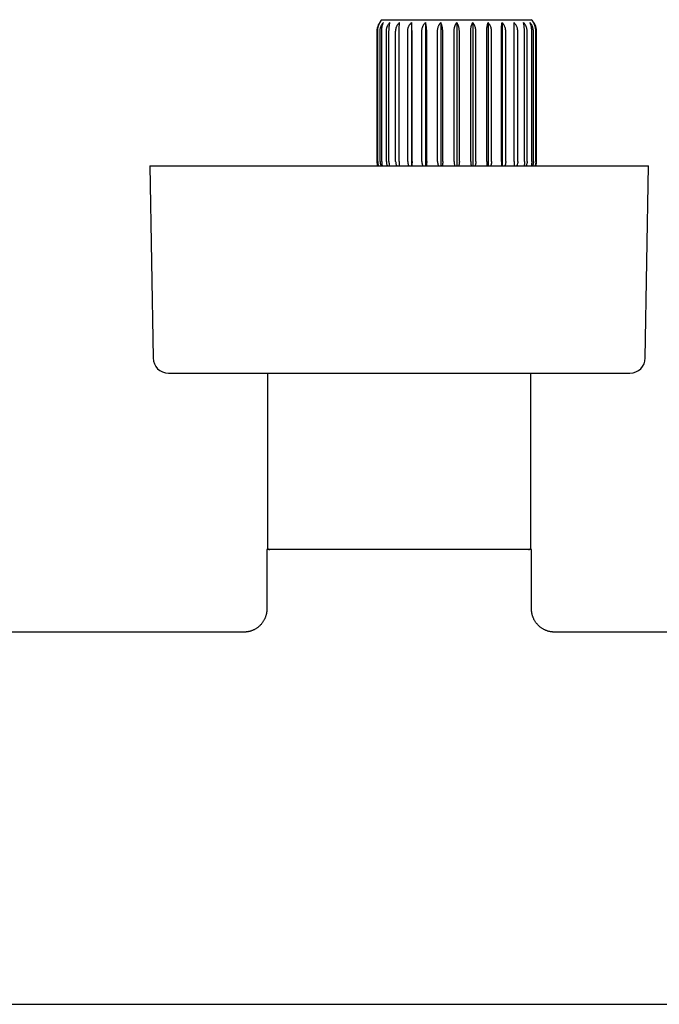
# Model space of a CAD drawing. Header units: millimetres. Extents: x 8 to 905, y 12 to 449.
# Tile 4 of 13: x 442 to 525, y 167 to 295. Entities that reach past the tile are written whole.
import ezdxf

# ---------------------------------------------------------------- set-up
doc = ezdxf.new("R2010")
doc.units = ezdxf.units.MM

msp = doc.modelspace()

# ---------------------------------------------------------------- linework, layer by layer
at = {"color": 7, "linetype": 'Continuous', "lineweight": 30}
for p, q in [((488.98, 295), (508.42, 295)), ((492.79, 294.63), (492.79, 275.95)), ((494.61, 294.63), (494.61, 275.95)), ((496.61, 294.63), (496.61, 275.95)), ((498.7, 294.63), (498.7, 275.95)), ((500.79, 294.63), (500.79, 275.95)), ((502.79, 294.63), (502.79, 275.95)), ((504.61, 294.63), (504.61, 275.95)), ((488.3, 293.5), (488.3, 276.5)), ((488.33, 276.5), (488.33, 293.5)), ((488.4, 276.5), (488.4, 293.5)), ((488.71, 276.5), (488.71, 293.5)), ((488.92, 276.5), (488.92, 293.5)), ((489.53, 276.5), (489.53, 293.5)), ((489.87, 276.5), (489.87, 293.5)), ((490.74, 276.5), (490.74, 293.5)), ((491.2, 276.5), (491.2, 293.5)), ((492.31, 276.5), (492.31, 293.5)), ((492.87, 276.5), (492.87, 293.5)), ((494.16, 276.5), (494.16, 293.5)), ((494.79, 276.5), (494.79, 293.5)), ((496.2, 276.5), (496.2, 293.5)), ((496.87, 276.5), (496.87, 293.5)), ((498.35, 276.5), (498.35, 293.5)), ((499.04, 276.5), (499.04, 293.5)), ((500.52, 276.5), (500.52, 293.5)), ((501.2, 276.5), (501.2, 293.5)), ((502.61, 276.5), (502.61, 293.5)), ((503.24, 276.5), (503.24, 293.5)), ((504.53, 276.5), (504.53, 293.5)), ((505.09, 276.5), (505.09, 293.5)), ((506.19, 276.5), (506.19, 293.5)), ((506.65, 276.5), (506.65, 293.5)), ((507.53, 276.5), (507.53, 293.5)), ((507.87, 276.5), (507.87, 293.5)), ((508.48, 276.5), (508.48, 293.5)), ((508.69, 276.5), (508.69, 293.5)), ((509, 276.5), (509, 293.5)), ((509.07, 276.5), (509.07, 293.5)), ((509.1, 276.5), (509.1, 293.5)), ((458.7, 275.95), (459.12, 250.92)), ((458.7, 275.95), (523.7, 275.95)), ((488.43, 275.95), (488.42, 275.99)), ((488.49, 275.95), (488.48, 275.96)), ((492.85, 276.01), (492.85, 275.95)), ((523.28, 250.92), (523.7, 275.95)), ((461.12, 248.95), (521.28, 248.95)), ((474.02, 248.95), (474.02, 226.25)), ((508.37, 226.25), (508.37, 248.95)), ((473.95, 225.95), (473.95, 218.2)), ((508.45, 225.95), (473.95, 225.95)), ((508.45, 218.2), (508.45, 225.95)), ((470.95, 215.2), (361.45, 215.2)), ((543.7, 215.2), (511.45, 215.2)), ((359.7, 166.7), (543.7, 166.7))]:
    msp.add_line(p, q, dxfattribs=at)
for centre, radius, start, end in [((490.3, 293.5), 2, 131.4096, 180), ((507.1, 293.5), 2, 0, 48.5904), ((489.8, 276.5), 1.5, 180, 199.2994), ((507.6, 276.5), 1.5, 338.4898, 360), ((461.12, 250.95), 2, 180.9548, 270), ((521.28, 250.95), 2, 270, 359.0452), ((474.32, 226.25), 0.3, 180, 270), ((508.07, 226.25), 0.3, 270, 0)]:
    msp.add_arc(centre, radius, start, end, dxfattribs=at)
for points, knots in [([(488.33, 293.5), (488.33, 293.54), (488.33, 293.63), (488.34, 293.76), (488.37, 293.9), (488.4, 294.02), (488.44, 294.15), (488.49, 294.27), (488.54, 294.38), (488.6, 294.48), (488.65, 294.56), (488.69, 294.61), (488.7, 294.63)], [0, 0, 0, 0, 0.104728, 0.209459, 0.317691, 0.425931, 0.530562, 0.635202, 0.74252, 0.849848, 0.924835, 1, 1, 1, 1]), ([(488.4, 293.5), (488.4, 293.54), (488.4, 293.63), (488.41, 293.76), (488.43, 293.9), (488.46, 294.02), (488.49, 294.15), (488.53, 294.27), (488.57, 294.38), (488.62, 294.48), (488.66, 294.56), (488.69, 294.61), (488.7, 294.63)], [0, 0, 0, 0, 0.104728, 0.209459, 0.317691, 0.425931, 0.530562, 0.635202, 0.74252, 0.849848, 0.924835, 1, 1, 1, 1]), ([(488.71, 293.5), (488.71, 293.54), (488.71, 293.63), (488.73, 293.76), (488.75, 293.9), (488.79, 294.02), (488.84, 294.15), (488.89, 294.27), (488.96, 294.38), (489.02, 294.48), (489.08, 294.56), (489.12, 294.61), (489.14, 294.63)], [0, 0, 0, 0, 0.104304, 0.20946, 0.317256, 0.425932, 0.530219, 0.635203, 0.742212, 0.849849, 0.924835, 1, 1, 1, 1]), ([(488.92, 293.5), (488.92, 293.54), (488.92, 293.63), (488.93, 293.76), (488.94, 293.9), (488.96, 294.02), (488.99, 294.15), (489.01, 294.27), (489.05, 294.38), (489.08, 294.48), (489.11, 294.56), (489.13, 294.61), (489.14, 294.63)], [0, 0, 0, 0, 0.104304, 0.20946, 0.317256, 0.425932, 0.530219, 0.635203, 0.742212, 0.849849, 0.924835, 1, 1, 1, 1]), ([(489.53, 293.5), (489.53, 293.54), (489.53, 293.62), (489.54, 293.75), (489.57, 293.88), (489.6, 293.98), (489.63, 294.07), (489.67, 294.16), (489.73, 294.27), (489.81, 294.4), (489.89, 294.52), (489.96, 294.59), (490, 294.63)], [0, 0, 0, 0, 0.099289, 0.199314, 0.301607, 0.404656, 0.463037, 0.521545, 0.638961, 0.757291, 0.878247, 1, 1, 1, 1]), ([(489.87, 293.5), (489.87, 293.54), (489.87, 293.63), (489.88, 293.76), (489.88, 293.9), (489.89, 294.02), (489.91, 294.15), (489.92, 294.27), (489.94, 294.38), (489.96, 294.48), (489.98, 294.56), (489.99, 294.61), (490, 294.63)], [0, 0, 0, 0, 0.104304, 0.20946, 0.317256, 0.425932, 0.530219, 0.635203, 0.742212, 0.849849, 0.924835, 1, 1, 1, 1]), ([(490.74, 293.5), (490.75, 293.54), (490.75, 293.63), (490.77, 293.76), (490.8, 293.9), (490.84, 294.02), (490.89, 294.15), (490.95, 294.27), (491.02, 294.38), (491.1, 294.48), (491.17, 294.56), (491.21, 294.61), (491.23, 294.63)], [0, 0, 0, 0, 0.104304, 0.20946, 0.317256, 0.425932, 0.530219, 0.635203, 0.742212, 0.849849, 0.924835, 1, 1, 1, 1]), ([(491.2, 293.5), (491.2, 293.54), (491.2, 293.63), (491.21, 293.76), (491.21, 293.9), (491.21, 294.02), (491.21, 294.15), (491.22, 294.27), (491.22, 294.38), (491.22, 294.48), (491.23, 294.56), (491.23, 294.61), (491.23, 294.63)], [0, 0, 0, 0, 0.104304, 0.20946, 0.317256, 0.425932, 0.530219, 0.635203, 0.742212, 0.849849, 0.924835, 1, 1, 1, 1]), ([(492.31, 293.5), (492.31, 293.54), (492.31, 293.63), (492.33, 293.76), (492.36, 293.9), (492.4, 294.02), (492.46, 294.15), (492.52, 294.27), (492.59, 294.38), (492.66, 294.48), (492.73, 294.56), (492.77, 294.61), (492.79, 294.63)], [0, 0, 0, 0, 0.104304, 0.20946, 0.317256, 0.425932, 0.530219, 0.635203, 0.742212, 0.849849, 0.924835, 1, 1, 1, 1]), ([(492.87, 293.5), (492.87, 293.54), (492.87, 293.63), (492.86, 293.76), (492.86, 293.9), (492.85, 294.02), (492.84, 294.15), (492.84, 294.27), (492.82, 294.38), (492.81, 294.48), (492.8, 294.56), (492.8, 294.61), (492.79, 294.63)], [0, 0, 0, 0, 0.104304, 0.20946, 0.317256, 0.425932, 0.530219, 0.635203, 0.742212, 0.849849, 0.924835, 1, 1, 1, 1]), ([(494.16, 293.5), (494.16, 293.54), (494.16, 293.63), (494.18, 293.76), (494.21, 293.9), (494.24, 294.02), (494.29, 294.15), (494.35, 294.27), (494.42, 294.38), (494.49, 294.48), (494.55, 294.56), (494.59, 294.61), (494.61, 294.63)], [0, 0, 0, 0, 0.104728, 0.209459, 0.317691, 0.425931, 0.530562, 0.635202, 0.74252, 0.849848, 0.924835, 1, 1, 1, 1]), ([(494.79, 293.5), (494.79, 293.54), (494.78, 293.63), (494.78, 293.76), (494.77, 293.9), (494.75, 294.02), (494.73, 294.15), (494.71, 294.27), (494.69, 294.38), (494.66, 294.48), (494.63, 294.56), (494.62, 294.61), (494.61, 294.63)], [0, 0, 0, 0, 0.104304, 0.20946, 0.317256, 0.425932, 0.530219, 0.635203, 0.742212, 0.849849, 0.924835, 1, 1, 1, 1]), ([(496.2, 293.5), (496.2, 293.54), (496.2, 293.63), (496.22, 293.76), (496.24, 293.9), (496.28, 294.02), (496.32, 294.15), (496.38, 294.27), (496.44, 294.38), (496.5, 294.48), (496.55, 294.56), (496.59, 294.61), (496.61, 294.63)], [0, 0, 0, 0, 0.104304, 0.20946, 0.317256, 0.425932, 0.530219, 0.635203, 0.742212, 0.849849, 0.924835, 1, 1, 1, 1]), ([(496.87, 293.5), (496.87, 293.54), (496.87, 293.63), (496.86, 293.76), (496.85, 293.9), (496.82, 294.02), (496.79, 294.15), (496.76, 294.27), (496.72, 294.38), (496.68, 294.48), (496.64, 294.56), (496.62, 294.61), (496.61, 294.63)], [0, 0, 0, 0, 0.104304, 0.20946, 0.317256, 0.425932, 0.530219, 0.635203, 0.742212, 0.849849, 0.924835, 1, 1, 1, 1]), ([(498.35, 293.5), (498.36, 293.54), (498.36, 293.63), (498.37, 293.76), (498.39, 293.9), (498.42, 294.02), (498.46, 294.15), (498.5, 294.27), (498.55, 294.38), (498.6, 294.48), (498.65, 294.56), (498.68, 294.61), (498.7, 294.63)], [0, 0, 0, 0, 0.104304, 0.20946, 0.317256, 0.425932, 0.530219, 0.635203, 0.742212, 0.849849, 0.924835, 1, 1, 1, 1]), ([(499.04, 293.5), (499.04, 293.54), (499.04, 293.63), (499.03, 293.76), (499.01, 293.9), (498.98, 294.02), (498.94, 294.15), (498.9, 294.27), (498.85, 294.38), (498.79, 294.48), (498.74, 294.56), (498.71, 294.61), (498.7, 294.63)], [0, 0, 0, 0, 0.104304, 0.20946, 0.317256, 0.425932, 0.530219, 0.635203, 0.742212, 0.849849, 0.924835, 1, 1, 1, 1]), ([(500.52, 293.5), (500.52, 293.54), (500.53, 293.63), (500.54, 293.76), (500.55, 293.9), (500.57, 294.02), (500.6, 294.15), (500.64, 294.27), (500.68, 294.38), (500.72, 294.48), (500.75, 294.56), (500.78, 294.61), (500.79, 294.63)], [0, 0, 0, 0, 0.104728, 0.209459, 0.317691, 0.425931, 0.530562, 0.635202, 0.74252, 0.849848, 0.924835, 1, 1, 1, 1]), ([(501.2, 293.5), (501.2, 293.54), (501.19, 293.63), (501.18, 293.76), (501.15, 293.9), (501.12, 294.02), (501.07, 294.15), (501.02, 294.27), (500.96, 294.38), (500.9, 294.48), (500.84, 294.56), (500.81, 294.61), (500.79, 294.63)], [0, 0, 0, 0, 0.104728, 0.209459, 0.317691, 0.425931, 0.530562, 0.635202, 0.74252, 0.849848, 0.924835, 1, 1, 1, 1]), ([(502.61, 293.5), (502.61, 293.54), (502.61, 293.63), (502.62, 293.76), (502.63, 293.9), (502.65, 294.02), (502.66, 294.15), (502.69, 294.27), (502.71, 294.38), (502.74, 294.48), (502.76, 294.56), (502.78, 294.61), (502.79, 294.63)], [0, 0, 0, 0, 0.104728, 0.209459, 0.317691, 0.425931, 0.530562, 0.635202, 0.74252, 0.849848, 0.924835, 1, 1, 1, 1]), ([(503.24, 293.5), (503.24, 293.54), (503.24, 293.63), (503.22, 293.76), (503.19, 293.9), (503.15, 294.02), (503.1, 294.15), (503.05, 294.27), (502.98, 294.38), (502.91, 294.48), (502.85, 294.56), (502.81, 294.61), (502.79, 294.63)], [0, 0, 0, 0, 0.104728, 0.209459, 0.317691, 0.425931, 0.530562, 0.635202, 0.74252, 0.849848, 0.924835, 1, 1, 1, 1]), ([(504.53, 293.5), (504.53, 293.54), (504.53, 293.63), (504.53, 293.76), (504.54, 293.9), (504.54, 294.02), (504.55, 294.15), (504.56, 294.27), (504.57, 294.38), (504.59, 294.48), (504.6, 294.56), (504.6, 294.61), (504.61, 294.63)], [0, 0, 0, 0, 0.104728, 0.209459, 0.317691, 0.425931, 0.530562, 0.635202, 0.74252, 0.849848, 0.924835, 1, 1, 1, 1]), ([(505.09, 293.5), (505.09, 293.54), (505.08, 293.63), (505.07, 293.76), (505.04, 293.9), (504.99, 294.02), (504.94, 294.15), (504.88, 294.27), (504.81, 294.38), (504.74, 294.48), (504.67, 294.56), (504.63, 294.61), (504.61, 294.63)], [0, 0, 0, 0, 0.104728, 0.209459, 0.317691, 0.425931, 0.530562, 0.635202, 0.74252, 0.849848, 0.924835, 1, 1, 1, 1]), ([(506.65, 293.5), (506.65, 293.54), (506.65, 293.63), (506.63, 293.76), (506.6, 293.9), (506.56, 294.02), (506.51, 294.15), (506.45, 294.27), (506.37, 294.38), (506.3, 294.48), (506.23, 294.56), (506.19, 294.61), (506.17, 294.63)], [0, 0, 0, 0, 0.104728, 0.209459, 0.317691, 0.425931, 0.530562, 0.635202, 0.74252, 0.849848, 0.924835, 1, 1, 1, 1]), ([(506.19, 293.5), (506.19, 293.54), (506.19, 293.63), (506.19, 293.76), (506.19, 293.9), (506.19, 294.02), (506.19, 294.15), (506.18, 294.27), (506.18, 294.38), (506.17, 294.48), (506.17, 294.56), (506.17, 294.61), (506.17, 294.63)], [0, 0, 0, 0, 0.104728, 0.209459, 0.317691, 0.425931, 0.530562, 0.635202, 0.74252, 0.849848, 0.924835, 1, 1, 1, 1]), ([(507.87, 293.5), (507.87, 293.54), (507.87, 293.63), (507.85, 293.76), (507.82, 293.9), (507.78, 294.02), (507.73, 294.15), (507.67, 294.27), (507.6, 294.38), (507.53, 294.48), (507.47, 294.56), (507.42, 294.61), (507.4, 294.63)], [0, 0, 0, 0, 0.104728, 0.209459, 0.317691, 0.425931, 0.530562, 0.635202, 0.74252, 0.849848, 0.924835, 1, 1, 1, 1]), ([(507.53, 293.5), (507.53, 293.54), (507.53, 293.63), (507.52, 293.76), (507.51, 293.9), (507.5, 294.02), (507.49, 294.15), (507.47, 294.27), (507.46, 294.38), (507.44, 294.48), (507.42, 294.56), (507.41, 294.61), (507.4, 294.63)], [0, 0, 0, 0, 0.104728, 0.209459, 0.317691, 0.425931, 0.530562, 0.635202, 0.74252, 0.849848, 0.924835, 1, 1, 1, 1]), ([(508.69, 293.5), (508.69, 293.54), (508.69, 293.63), (508.67, 293.76), (508.64, 293.9), (508.61, 294.02), (508.56, 294.15), (508.51, 294.27), (508.44, 294.38), (508.38, 294.48), (508.31, 294.56), (508.28, 294.61), (508.26, 294.63)], [0, 0, 0, 0, 0.104728, 0.209459, 0.317691, 0.425931, 0.530562, 0.635202, 0.74252, 0.849848, 0.924835, 1, 1, 1, 1]), ([(508.48, 293.5), (508.48, 293.54), (508.48, 293.63), (508.47, 293.76), (508.45, 293.9), (508.44, 294.02), (508.41, 294.15), (508.38, 294.27), (508.35, 294.38), (508.32, 294.48), (508.29, 294.56), (508.27, 294.61), (508.26, 294.63)], [0, 0, 0, 0, 0.1047284, 0.2094595, 0.3176913, 0.425931, 0.5305619, 0.6352019, 0.7425199, 0.8498483, 0.924835, 1, 1, 1, 1]), ([(509.07, 293.5), (509.07, 293.54), (509.07, 293.63), (509.06, 293.76), (509.03, 293.9), (509, 294.02), (508.96, 294.15), (508.91, 294.27), (508.85, 294.38), (508.8, 294.48), (508.74, 294.56), (508.71, 294.61), (508.69, 294.63)], [0, 0, 0, 0, 0.104728, 0.209459, 0.317691, 0.425931, 0.530562, 0.635202, 0.74252, 0.849848, 0.924835, 1, 1, 1, 1]), ([(509, 293.5), (509, 293.54), (509, 293.63), (508.99, 293.76), (508.97, 293.9), (508.94, 294.02), (508.91, 294.15), (508.87, 294.27), (508.82, 294.38), (508.78, 294.48), (508.73, 294.56), (508.71, 294.61), (508.69, 294.63)], [0, 0, 0, 0, 0.104728, 0.209459, 0.317691, 0.425931, 0.530562, 0.635202, 0.74252, 0.849848, 0.924835, 1, 1, 1, 1]), ([(488.33, 276.5), (488.33, 276.47), (488.33, 276.4), (488.34, 276.31), (488.35, 276.21), (488.37, 276.13), (488.4, 276.05), (488.41, 276.01), (488.42, 275.99)], [0, 0, 0, 0, 0.179233, 0.35847, 0.543188, 0.727918, 0.863714, 1, 1, 1, 1]), ([(488.38, 276), (488.39, 275.99), (488.39, 275.97), (488.4, 275.95), (488.4, 275.95)], [0, 0, 0, 0, 0.8853, 1, 1, 1, 1]), ([(488.4, 276.5), (488.4, 276.47), (488.4, 276.4), (488.41, 276.31), (488.42, 276.21), (488.44, 276.12), (488.46, 276.04), (488.48, 275.99), (488.48, 275.96)], [0, 0, 0, 0, 0.170888, 0.341779, 0.517941, 0.694114, 0.846675, 1, 1, 1, 1]), ([(488.71, 276.5), (488.71, 276.47), (488.71, 276.4), (488.72, 276.3), (488.74, 276.2), (488.77, 276.11), (488.8, 276.03), (488.82, 275.98), (488.83, 275.95), (488.84, 275.95)], [0, 0, 0, 0, 0.171088, 0.342181, 0.518882, 0.695596, 0.844025, 0.992463, 1, 1, 1, 1]), ([(488.92, 276.5), (488.92, 276.47), (488.92, 276.4), (488.93, 276.3), (488.94, 276.2), (488.95, 276.11), (488.97, 276.02), (488.98, 275.97), (488.99, 275.95)], [0, 0, 0, 0, 0.171812, 0.345027, 0.522584, 0.701584, 0.869258, 1, 1, 1, 1]), ([(489.53, 276.5), (489.53, 276.47), (489.53, 276.4), (489.54, 276.3), (489.56, 276.2), (489.59, 276.1), (489.63, 276.02), (489.65, 275.97), (489.66, 275.95)], [0, 0, 0, 0, 0.172406, 0.346231, 0.524446, 0.70412, 0.876497, 1, 1, 1, 1]), ([(489.87, 276.5), (489.87, 276.47), (489.87, 276.4), (489.87, 276.3), (489.88, 276.2), (489.89, 276.1), (489.9, 276.02), (489.9, 275.97), (489.91, 275.95)], [0, 0, 0, 0, 0.172406, 0.346231, 0.524446, 0.70412, 0.876497, 1, 1, 1, 1]), ([(490.74, 276.5), (490.74, 276.47), (490.75, 276.4), (490.76, 276.3), (490.78, 276.2), (490.82, 276.1), (490.85, 276.02), (490.88, 275.97), (490.89, 275.95)], [0, 0, 0, 0, 0.1724063, 0.3462313, 0.524446, 0.7041195, 0.876497, 1, 1, 1, 1]), ([(491.2, 276.5), (491.2, 276.47), (491.2, 276.4), (491.21, 276.3), (491.21, 276.2), (491.21, 276.1), (491.21, 276.02), (491.21, 275.97), (491.21, 275.95)], [0, 0, 0, 0, 0.172406, 0.346231, 0.524446, 0.70412, 0.876497, 1, 1, 1, 1]), ([(492.31, 276.5), (492.31, 276.47), (492.31, 276.4), (492.33, 276.3), (492.35, 276.2), (492.38, 276.11), (492.41, 276.02), (492.44, 275.97), (492.45, 275.95)], [0, 0, 0, 0, 0.171285, 0.343961, 0.520935, 0.699338, 0.859594, 1, 1, 1, 1]), ([(492.87, 276.5), (492.87, 276.47), (492.87, 276.4), (492.87, 276.31), (492.86, 276.22), (492.86, 276.11), (492.85, 276.05), (492.85, 276.01)], [0, 0, 0, 0, 0.18619, 0.373767, 0.565624, 0.758903, 1, 1, 1, 1]), ([(494.16, 276.5), (494.16, 276.47), (494.16, 276.4), (494.17, 276.3), (494.19, 276.2), (494.22, 276.1), (494.26, 276.02), (494.28, 275.97), (494.29, 275.95)], [0, 0, 0, 0, 0.172406, 0.346231, 0.524446, 0.70412, 0.876497, 1, 1, 1, 1]), ([(494.79, 276.5), (494.79, 276.47), (494.78, 276.4), (494.78, 276.3), (494.77, 276.2), (494.76, 276.1), (494.75, 276.02), (494.74, 275.97), (494.73, 275.95)], [0, 0, 0, 0, 0.172406, 0.346231, 0.524446, 0.70412, 0.876497, 1, 1, 1, 1]), ([(496.2, 276.5), (496.2, 276.47), (496.2, 276.4), (496.22, 276.3), (496.23, 276.2), (496.26, 276.1), (496.29, 276.02), (496.31, 275.97), (496.32, 275.95)], [0, 0, 0, 0, 0.172406, 0.346231, 0.524446, 0.70412, 0.876497, 1, 1, 1, 1]), ([(496.87, 276.5), (496.87, 276.47), (496.87, 276.4), (496.87, 276.3), (496.85, 276.2), (496.84, 276.1), (496.82, 276.02), (496.8, 275.97), (496.8, 275.95)], [0, 0, 0, 0, 0.172406, 0.346231, 0.524446, 0.70412, 0.876497, 1, 1, 1, 1]), ([(498.35, 276.5), (498.36, 276.47), (498.36, 276.4), (498.37, 276.3), (498.38, 276.2), (498.41, 276.1), (498.43, 276.02), (498.45, 275.97), (498.46, 275.95)], [0, 0, 0, 0, 0.172406, 0.346231, 0.524446, 0.70412, 0.876497, 1, 1, 1, 1]), ([(499.04, 276.5), (499.04, 276.47), (499.04, 276.4), (499.03, 276.3), (499.02, 276.2), (498.99, 276.1), (498.97, 276.02), (498.95, 275.97), (498.94, 275.95)], [0, 0, 0, 0, 0.172406, 0.346231, 0.524446, 0.70412, 0.876497, 1, 1, 1, 1]), ([(500.52, 276.5), (500.52, 276.47), (500.52, 276.4), (500.53, 276.3), (500.54, 276.2), (500.56, 276.1), (500.58, 276.02), (500.6, 275.97), (500.6, 275.95)], [0, 0, 0, 0, 0.172406, 0.346231, 0.524446, 0.70412, 0.876497, 1, 1, 1, 1]), ([(501.2, 276.5), (501.2, 276.47), (501.19, 276.4), (501.18, 276.3), (501.16, 276.2), (501.14, 276.1), (501.11, 276.02), (501.08, 275.97), (501.08, 275.95)], [0, 0, 0, 0, 0.172406, 0.346231, 0.524446, 0.70412, 0.876497, 1, 1, 1, 1]), ([(502.61, 276.5), (502.61, 276.47), (502.61, 276.4), (502.62, 276.3), (502.63, 276.2), (502.64, 276.1), (502.65, 276.02), (502.66, 275.97), (502.66, 275.95)], [0, 0, 0, 0, 0.172406, 0.346231, 0.524446, 0.70412, 0.876497, 1, 1, 1, 1]), ([(503.24, 276.5), (503.24, 276.47), (503.24, 276.4), (503.23, 276.3), (503.2, 276.2), (503.17, 276.1), (503.14, 276.02), (503.12, 275.97), (503.11, 275.95)], [0, 0, 0, 0, 0.172406, 0.346231, 0.524446, 0.70412, 0.876497, 1, 1, 1, 1]), ([(504.53, 276.5), (504.53, 276.47), (504.53, 276.4), (504.53, 276.3), (504.54, 276.2), (504.54, 276.1), (504.55, 276.02), (504.55, 275.97), (504.55, 275.95)], [0, 0, 0, 0, 0.172406, 0.346231, 0.524446, 0.70412, 0.876497, 1, 1, 1, 1]), ([(505.09, 276.5), (505.09, 276.47), (505.08, 276.4), (505.07, 276.3), (505.05, 276.2), (505.02, 276.1), (504.98, 276.02), (504.96, 275.97), (504.94, 275.95)], [0, 0, 0, 0, 0.172406, 0.346231, 0.524446, 0.70412, 0.876497, 1, 1, 1, 1]), ([(506.19, 276.5), (506.19, 276.47), (506.19, 276.4), (506.19, 276.3), (506.19, 276.2), (506.19, 276.1), (506.19, 276.02), (506.19, 275.97), (506.19, 275.95)], [0, 0, 0, 0, 0.172406, 0.346231, 0.524446, 0.70412, 0.876497, 1, 1, 1, 1]), ([(506.65, 276.5), (506.65, 276.47), (506.65, 276.4), (506.64, 276.3), (506.61, 276.2), (506.58, 276.1), (506.55, 276.02), (506.52, 275.97), (506.51, 275.95)], [0, 0, 0, 0, 0.172406, 0.346231, 0.524446, 0.70412, 0.876497, 1, 1, 1, 1]), ([(507.53, 276.5), (507.53, 276.47), (507.53, 276.4), (507.52, 276.3), (507.52, 276.2), (507.51, 276.1), (507.5, 276.02), (507.49, 275.97), (507.49, 275.95)], [0, 0, 0, 0, 0.172406, 0.346231, 0.524446, 0.70412, 0.876497, 1, 1, 1, 1]), ([(507.87, 276.5), (507.87, 276.47), (507.87, 276.4), (507.86, 276.3), (507.83, 276.2), (507.8, 276.1), (507.77, 276.02), (507.74, 275.97), (507.73, 275.95)], [0, 0, 0, 0, 0.172406, 0.346231, 0.524446, 0.70412, 0.876497, 1, 1, 1, 1]), ([(508.48, 276.5), (508.48, 276.47), (508.48, 276.4), (508.47, 276.3), (508.46, 276.2), (508.45, 276.1), (508.43, 276.02), (508.42, 275.97), (508.41, 275.95)], [0, 0, 0, 0, 0.172406, 0.346231, 0.524446, 0.70412, 0.876497, 1, 1, 1, 1]), ([(508.69, 276.5), (508.69, 276.47), (508.69, 276.4), (508.68, 276.3), (508.66, 276.2), (508.63, 276.1), (508.6, 276.02), (508.57, 275.97), (508.56, 275.95)], [0, 0, 0, 0, 0.172406, 0.346231, 0.524446, 0.70412, 0.876497, 1, 1, 1, 1]), ([(509, 276.5), (509, 276.47), (509, 276.4), (508.99, 276.3), (508.98, 276.2), (508.96, 276.1), (508.93, 276.02), (508.92, 275.97), (508.91, 275.95)], [0, 0, 0, 0, 0.172406, 0.346231, 0.524446, 0.70412, 0.876497, 1, 1, 1, 1]), ([(509.07, 276.5), (509.07, 276.47), (509.07, 276.4), (509.06, 276.3), (509.04, 276.2), (509.02, 276.1), (508.99, 276.02), (508.97, 275.97), (508.96, 275.95)], [0, 0, 0, 0, 0.1724063, 0.3462313, 0.524446, 0.7041195, 0.876497, 1, 1, 1, 1]), ([(473.95, 218.2), (473.95, 218.18), (473.95, 218.16), (473.95, 218.12), (473.95, 218.09), (473.95, 218.07), (473.95, 218.05), (473.94, 218.03), (473.94, 218.01), (473.94, 217.95), (473.93, 217.85), (473.91, 217.73), (473.89, 217.59), (473.86, 217.45), (473.81, 217.3), (473.76, 217.15), (473.7, 217.01), (473.64, 216.87), (473.57, 216.74), (473.49, 216.6), (473.4, 216.47), (473.3, 216.34), (473.19, 216.21), (473.08, 216.09), (472.96, 215.97), (472.83, 215.86), (472.7, 215.76), (472.57, 215.67), (472.43, 215.59), (472.29, 215.51), (472.15, 215.45), (472.01, 215.39), (471.86, 215.34), (471.72, 215.3), (471.58, 215.26), (471.45, 215.24), (471.32, 215.22), (471.23, 215.21), (471.17, 215.21), (471.15, 215.21), (471.12, 215.2), (471.09, 215.2), (471.05, 215.2), (471, 215.2), (470.97, 215.2), (470.95, 215.2)], [0, 0, 0, 0, 0.009625, 0.017376, 0.023222, 0.027592, 0.031933, 0.036357, 0.040865, 0.045457, 0.074752, 0.100816, 0.127345, 0.159914, 0.193552, 0.22833, 0.259023, 0.290678, 0.323278, 0.356798, 0.391209, 0.42647, 0.462064, 0.497561, 0.532906, 0.568046, 0.602927, 0.637501, 0.67172, 0.705531, 0.738349, 0.769824, 0.803475, 0.835444, 0.865749, 0.89535, 0.921447, 0.947284, 0.952875, 0.958375, 0.963784, 0.969691, 0.977675, 0.987792, 1, 1, 1, 1]), ([(511.45, 215.2), (511.44, 215.2), (511.41, 215.2), (511.37, 215.2), (511.34, 215.2), (511.32, 215.2), (511.3, 215.2), (511.28, 215.2), (511.26, 215.21), (511.2, 215.21), (511.1, 215.22), (510.98, 215.24), (510.84, 215.26), (510.7, 215.29), (510.55, 215.34), (510.4, 215.39), (510.26, 215.44), (510.13, 215.51), (509.99, 215.58), (509.85, 215.66), (509.72, 215.75), (509.59, 215.85), (509.46, 215.95), (509.34, 216.07), (509.22, 216.19), (509.11, 216.32), (509.01, 216.45), (508.92, 216.58), (508.84, 216.72), (508.76, 216.86), (508.7, 217), (508.64, 217.14), (508.59, 217.29), (508.55, 217.43), (508.51, 217.57), (508.49, 217.7), (508.47, 217.83), (508.46, 217.92), (508.46, 217.98), (508.46, 218), (508.45, 218.03), (508.45, 218.06), (508.45, 218.1), (508.45, 218.15), (508.45, 218.18), (508.45, 218.2)], [0, 0, 0, 0, 0.009638, 0.017399, 0.023252, 0.027627, 0.031972, 0.036401, 0.040913, 0.045508, 0.074824, 0.100899, 0.127436, 0.160009, 0.193647, 0.228421, 0.259109, 0.290758, 0.32335, 0.356863, 0.391265, 0.426518, 0.462103, 0.497591, 0.532928, 0.56806, 0.602933, 0.637499, 0.671711, 0.705516, 0.738328, 0.769797, 0.803445, 0.835412, 0.865717, 0.895321, 0.921421, 0.947264, 0.952857, 0.958358, 0.963769, 0.969678, 0.977665, 0.987786, 1, 1, 1, 1])]:
    msp.add_open_spline(points, degree=3, knots=knots, dxfattribs=at)

doc.saveas('drawing.dxf')
